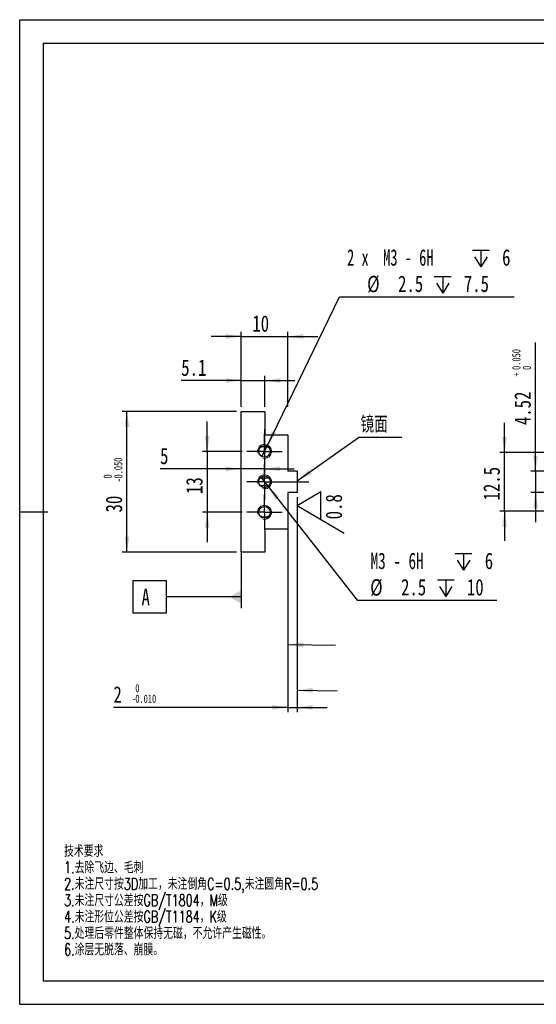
# Model space of a CAD drawing. Header units: millimetres. Extents: x 0 to 297, y 0 to 210.
# Tile 1 of 2: x 0 to 110, y 0 to 210. Entities that reach past the tile are written whole.
import ezdxf

# ---------------------------------------------------------------- set-up
doc = ezdxf.new("R2010")
doc.units = ezdxf.units.MM
doc.linetypes.add('CENTERX2', pattern=[20.32, 12.7, -2.54, 2.54, -2.54])
doc.layers.add('中心线层', color=7, linetype='CENTERX2')
doc.layers.add('图框', color=7, linetype='Continuous')
for name, color, linetype, lineweight in [('文字层', 7, 'Continuous', 25), ('标注层', 7, 'Continuous', 25), ('符号标注层', 7, 'Continuous', 25)]:
    doc.layers.add(name, color=color, linetype=linetype, lineweight=lineweight)
doc.styles.add('SLDTEXTSTYLE0', font='TXT', dxfattribs={"width": 0.7, "bigfont": 'bigfont'})
doc.styles.add('SLDTEXTSTYLE2', font='TXT', dxfattribs={"width": 0.75, "bigfont": 'bigfont'})
doc.styles.add('SLDTEXTSTYLE3', font='TXT', dxfattribs={"width": 0.75})
doc.styles.add('SLDTEXTSTYLE5', font='TXT', dxfattribs={"width": 0.678571})
doc.styles.add('SLDTEXTSTYLE6', font='TXT', dxfattribs={"width": 0.645833})
doc.dimstyles.new('SLDDIMSTYLE1', dxfattribs={"dimtxt": 3.5, "dimasz": 3.302, "dimexe": 0, "dimexo": 0.0625, "dimgap": 0.875, "dimtad": 1, "dimdec": 3, "dimrnd": 1e-09, "dimzin": 12, "dimdsep": 46, "dimtxsty": 'SLDTEXTSTYLE3', "dimsah": 1, "dimcen": 0.09, "dimadec": 0, "dimazin": 3, "dimtol": 1, "dimtp": 0.05, "dimtfac": 1, "dimtdec": 3, "dimtmove": 0, "dimatfit": 0, "dimfxl": 0, "dimfrac": 2, "dimtolj": 1, "dimtzin": 0, "dimarcsym": 0})
doc.dimstyles.new('SLDDIMSTYLE2', dxfattribs={"dimtxt": 3.5, "dimasz": 3.302, "dimexe": 0, "dimexo": 0.0625, "dimgap": 0.875, "dimtad": 1, "dimdec": 3, "dimrnd": 1e-09, "dimzin": 12, "dimdsep": 46, "dimtxsty": 'SLDTEXTSTYLE3', "dimsah": 1, "dimcen": 0.09, "dimadec": 0, "dimazin": 3, "dimtfac": 1, "dimtdec": 3, "dimtmove": 0, "dimatfit": 0, "dimfxl": 0, "dimfrac": 2, "dimtolj": 1, "dimtzin": 12, "dimarcsym": 0})
doc.dimstyles.new('SLDDIMSTYLE4', dxfattribs={"dimtxt": 3.5, "dimasz": 3.302, "dimexe": 0, "dimexo": 0.0625, "dimgap": 0.875, "dimtad": 0, "dimtih": 1, "dimtoh": 1, "dimdec": 6, "dimrnd": 1e-09, "dimzin": 12, "dimdsep": 46, "dimtxsty": 'SLDTEXTSTYLE3', "dimblk1": 'NONE', "dimsah": 1, "dimcen": 0, "dimadec": 0, "dimazin": 3, "dimtfac": 1, "dimtdec": 3, "dimtmove": 0, "dimatfit": 3, "dimldrblk": 'NONE', "dimfxl": 0, "dimfrac": 2, "dimtolj": 1, "dimtzin": 12, "dimarcsym": 0})
doc.dimstyles.new('SLDDIMSTYLE5', dxfattribs={"dimtxt": 3.5, "dimasz": 3.302, "dimexe": 0, "dimexo": 0.0625, "dimgap": 0.875, "dimtad": 1, "dimdec": 3, "dimrnd": 1e-09, "dimzin": 12, "dimdsep": 46, "dimtxsty": 'SLDTEXTSTYLE3', "dimsah": 1, "dimcen": 0.09, "dimadec": 0, "dimazin": 3, "dimtol": 1, "dimtm": 0.01, "dimtfac": 1, "dimtdec": 3, "dimtmove": 0, "dimatfit": 0, "dimfxl": 0, "dimfrac": 2, "dimtolj": 1, "dimtzin": 0, "dimarcsym": 0})
doc.dimstyles.new('SLDDIMSTYLE6', dxfattribs={"dimtxt": 3.5, "dimasz": 3.302, "dimexe": 0, "dimexo": 0.0625, "dimgap": 0.875, "dimtad": 1, "dimdec": 1, "dimrnd": 1e-09, "dimzin": 12, "dimdsep": 46, "dimtxsty": 'SLDTEXTSTYLE3', "dimsah": 1, "dimcen": 0.09, "dimadec": 0, "dimazin": 3, "dimtfac": 1, "dimtdec": 1, "dimtmove": 0, "dimatfit": 0, "dimfxl": 0, "dimfrac": 2, "dimtolj": 1, "dimtzin": 12, "dimarcsym": 0})
doc.dimstyles.new('SLDDIMSTYLE7', dxfattribs={"dimtxt": 3.5, "dimasz": 3.302, "dimexe": 0, "dimexo": 0.0625, "dimgap": 0.875, "dimtad": 1, "dimdec": 3, "dimrnd": 1e-09, "dimzin": 12, "dimdsep": 46, "dimtxsty": 'SLDTEXTSTYLE3', "dimsah": 1, "dimcen": 0.09, "dimadec": 0, "dimazin": 3, "dimtol": 1, "dimtm": 0.05, "dimtfac": 1, "dimtdec": 3, "dimtofl": 0, "dimtmove": 0, "dimatfit": 3, "dimfxl": 0, "dimfrac": 2, "dimtolj": 1, "dimtzin": 0, "dimarcsym": 0})
doc.dimstyles.new('SLDDIMSTYLE8', dxfattribs={"dimtxt": 0.18, "dimasz": 3.302, "dimexe": 0, "dimexo": 0.0625, "dimgap": 0, "dimtad": 0, "dimtih": 1, "dimtoh": 1, "dimdec": 0, "dimrnd": 1e-09, "dimzin": 0, "dimdsep": 46, "dimtxsty": 'Standard', "dimsah": 1, "dimcen": 0.09, "dimadec": 0, "dimazin": 0, "dimtfac": 3.302, "dimtdec": 0, "dimtofl": 0, "dimtmove": 0, "dimatfit": 3, "dimfxl": 0, "dimfrac": 2, "dimtolj": 1, "dimtzin": 0, "dimarcsym": 0})

# ---------------------------------------------------------------- blocks, each defined once
blk = doc.blocks.new('_D_1')
at = {"layer": '标注层'}
for p, q in [((110.1, 113.69), (110.1, 141.12)), ((123.97, 113.69), (109.1, 113.69)), ((110.1, 113.69), (110.1, 109.17)), ((123.97, 109.17), (109.1, 109.17)), ((110.1, 109.17), (110.1, 102.82))]:
    blk.add_line(p, q, dxfattribs=at)
for points in [[(110.1, 113.69), (110.61, 116.99), (109.59, 116.99)], [(110.1, 109.17), (109.59, 105.87), (110.61, 105.87)]]:
    blk.add_solid(points, dxfattribs=at)
at = {"layer": '标注层', "attachment_point": 1, "rotation": 90, "style": 'SLDTEXTSTYLE3'}
for s, insert, char_height in [('0.050', (105.12, 135.3), 1.75), ('0', (107.38, 135.3), 1.75), ('+', (105.12, 133.88), 1.75), ('4.52', (105.59, 123.54), 3.5)]:
    blk.add_mtext(s, dxfattribs=dict(at, insert=insert, char_height=char_height))
blk = doc.blocks.new('_D_5')
at = {"layer": '标注层'}
for p, q in [((103.48, 117.68), (103.48, 124.03)), ((128.22, 117.68), (102.48, 117.68)), ((103.48, 105.18), (103.48, 117.68)), ((128.22, 105.18), (102.48, 105.18)), ((103.48, 105.18), (103.48, 98.83))]:
    blk.add_line(p, q, dxfattribs=at)
for points in [[(103.48, 117.68), (103.99, 120.98), (102.97, 120.98)], [(103.48, 105.18), (102.97, 101.88), (103.99, 101.88)]]:
    blk.add_solid(points, dxfattribs=at)
at = {"layer": '标注层', "insert": (98.97, 107.47), "char_height": 3.5, "attachment_point": 1, "rotation": 90, "style": 'SLDTEXTSTYLE3'}
blk.add_mtext('12.5', dxfattribs=at)
blk = doc.blocks.new('_D_15')
at = {"layer": '标注层'}
for p, q in [((47.25, 127.43), (47.25, 143.43)), ((57.25, 127.43), (57.25, 143.43)), ((47.25, 142.43), (40.9, 142.43)), ((47.25, 142.43), (57.25, 142.43)), ((57.25, 142.43), (63.6, 142.43))]:
    blk.add_line(p, q, dxfattribs=at)
for points in [[(47.25, 142.43), (43.95, 142.94), (43.95, 141.92)], [(57.25, 142.43), (60.55, 141.92), (60.55, 142.94)]]:
    blk.add_solid(points, dxfattribs=at)
at = {"layer": '标注层', "insert": (49.66, 146.94), "char_height": 3.5, "attachment_point": 1, "style": 'SLDTEXTSTYLE3'}
blk.add_mtext('10', dxfattribs=at)
blk = doc.blocks.new('_D_16')
at = {"layer": '标注层'}
for p, q in [((57.25, 108.17), (57.25, 62.33)), ((59.25, 108.17), (59.25, 62.33)), ((57.25, 63.33), (20.01, 63.33)), ((57.25, 63.33), (59.25, 63.33)), ((59.25, 63.33), (65.6, 63.33))]:
    blk.add_line(p, q, dxfattribs=at)
for points in [[(57.25, 63.33), (53.95, 63.84), (53.95, 62.82)], [(59.25, 63.33), (62.55, 62.82), (62.55, 63.84)]]:
    blk.add_solid(points, dxfattribs=at)
at = {"layer": '标注层', "attachment_point": 1, "style": 'SLDTEXTSTYLE3'}
for s, insert, char_height in [('2', (20.01, 67.84), 3.5), ('0', (24.67, 68.31), 1.75), ('0.010', (24.67, 66.05), 1.75), ('-', (23.89, 66.05), 1.75)]:
    blk.add_mtext(s, dxfattribs=dict(at, insert=insert, char_height=char_height))
blk = doc.blocks.new('_D_17')
at = {"layer": '标注层'}
for p, q in [((40.03, 117.93), (40.03, 124.28)), ((47.5, 117.93), (39.03, 117.93)), ((40.03, 117.93), (40.03, 104.93)), ((47.5, 104.93), (39.03, 104.93)), ((40.03, 104.93), (40.03, 98.58))]:
    blk.add_line(p, q, dxfattribs=at)
for points in [[(40.03, 117.93), (40.54, 121.23), (39.52, 121.23)], [(40.03, 104.93), (39.52, 101.63), (40.54, 101.63)]]:
    blk.add_solid(points, dxfattribs=at)
at = {"layer": '标注层', "insert": (35.52, 108.84), "char_height": 3.5, "attachment_point": 1, "rotation": 90, "style": 'SLDTEXTSTYLE3'}
blk.add_mtext('13', dxfattribs=at)
blk = doc.blocks.new('_D_18')
at = {"layer": '标注层'}
for p, q in [((52.25, 122.68), (52.25, 113.2)), ((47.25, 114.2), (29.96, 114.2)), ((52.25, 114.2), (47.25, 114.2)), ((52.25, 114.2), (58.6, 114.2))]:
    blk.add_line(p, q, dxfattribs=at)
for points in [[(47.25, 114.2), (43.95, 114.71), (43.95, 113.69)], [(52.25, 114.2), (55.55, 113.69), (55.55, 114.71)]]:
    blk.add_solid(points, dxfattribs=at)
at = {"layer": '标注层', "insert": (29.96, 118.71), "char_height": 3.5, "attachment_point": 1, "style": 'SLDTEXTSTYLE3'}
blk.add_mtext('5', dxfattribs=at)
blk = doc.blocks.new('_D_19')
at = {"layer": '标注层'}
for p, q in [((46.25, 126.43), (21.87, 126.43)), ((22.87, 96.43), (22.87, 126.43)), ((46.25, 96.43), (21.87, 96.43))]:
    blk.add_line(p, q, dxfattribs=at)
for points in [[(22.87, 126.43), (22.37, 123.13), (23.38, 123.13)], [(22.87, 96.43), (23.38, 99.73), (22.37, 99.73)]]:
    blk.add_solid(points, dxfattribs=at)
at = {"layer": '标注层', "attachment_point": 1, "rotation": 90, "style": 'SLDTEXTSTYLE3'}
for s, insert, char_height in [('0.050', (20.16, 112.14), 1.75), ('0', (17.9, 112.14), 1.75), ('-', (20.16, 111.37), 1.75), ('30', (18.36, 104.9), 3.5)]:
    blk.add_mtext(s, dxfattribs=dict(at, insert=insert, char_height=char_height))
blk = doc.blocks.new('_D_20')
at = {"layer": '标注层'}
for p, q in [((47.25, 133.03), (34.48, 133.03)), ((47.25, 127.43), (47.25, 134.03)), ((47.25, 133.03), (52.35, 133.03)), ((52.35, 127.43), (52.35, 134.03)), ((52.35, 133.03), (58.7, 133.03))]:
    blk.add_line(p, q, dxfattribs=at)
for points in [[(47.25, 133.03), (43.95, 133.54), (43.95, 132.52)], [(52.35, 133.03), (55.65, 132.52), (55.65, 133.54)]]:
    blk.add_solid(points, dxfattribs=at)
at = {"layer": '标注层', "insert": (34.48, 137.54), "char_height": 3.5, "attachment_point": 1, "style": 'SLDTEXTSTYLE3'}
blk.add_mtext('5.1', dxfattribs=at)
blk = doc.blocks.new('SW_SYMBOL_HOLE_DEPTH')
at = {"layer": '标注层', "color": 0}
for p, q in [((0, 875), (800, 875)), ((100, 555), (400, 75)), ((400, 875), (400, 75)), ((700, 555), (400, 75))]:
    blk.add_line(p, q, dxfattribs=at)
blk = doc.blocks.new('_D_21')
at = {"layer": '标注层'}
for p, q in [((51.48, 112.42), (53.02, 110.45)), ((53.02, 110.45), (72, 86.16)), ((72, 86.16), (101.83, 86.16))]:
    blk.add_line(p, q, dxfattribs=at)
blk.add_arc((52.25, 111.43), 1.25, 269.3438, 281.5484, dxfattribs=at)
blk.add_solid([(53.02, 110.45), (54.65, 107.53), (55.45, 108.16)], dxfattribs=at)
at = {"layer": '标注层', "xscale": 0.004470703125, "yscale": 0.004470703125, "zscale": 0.004470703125}
for p in [(92.96, 92.25), (89.14, 86.64)]:
    blk.add_blockref('SW_SYMBOL_HOLE_DEPTH', p, dxfattribs=at)
at = {"layer": '标注层', "char_height": 3.5, "attachment_point": 1}
for s, insert, style in [('M3 - 6H', (74.9, 96.33), 'SLDTEXTSTYLE5'), ('6', (99.27, 96.33), 'SLDTEXTSTYLE3'), ('%%c', (74.81, 90.67), 'SLDTEXTSTYLE3'), ('2.5', (81.4, 90.72), 'SLDTEXTSTYLE3'), ('10', (95.45, 90.72), 'SLDTEXTSTYLE3')]:
    blk.add_mtext(s, dxfattribs=dict(at, insert=insert, style=style))
blk = doc.blocks.new('_None')
blk = doc.blocks.new('_D_22')
at = {"layer": '标注层'}
for p, q in [((52.8, 119.05), (68.29, 150.86)), ((68.29, 150.86), (105.54, 150.86)), ((51.7, 116.81), (52.8, 119.05))]:
    blk.add_line(p, q, dxfattribs=at)
blk.add_solid([(52.8, 119.05), (54.7, 121.8), (53.79, 122.25)], dxfattribs=at)
at = {"layer": '标注层', "xscale": 0.004470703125, "yscale": 0.004470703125, "zscale": 0.004470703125}
for p in [(96.66, 156.96), (88.49, 151.35)]:
    blk.add_blockref('SW_SYMBOL_HOLE_DEPTH', p, dxfattribs=at)
at = {"layer": '标注层', "char_height": 3.5, "attachment_point": 1}
for s, insert, style in [('2 x  M3 - 6H', (69.88, 161.04), 'SLDTEXTSTYLE6'), ('6', (102.97, 161.04), 'SLDTEXTSTYLE3'), ('%%c', (74.16, 155.38), 'SLDTEXTSTYLE3'), ('2.5', (80.76, 155.43), 'SLDTEXTSTYLE3'), ('7.5', (94.81, 155.43), 'SLDTEXTSTYLE3')]:
    blk.add_mtext(s, dxfattribs=dict(at, insert=insert, style=style))
blk = doc.blocks.new('SW_NOTE_0')
at = {"layer": '文字层', "color": 0}
blk.add_line((9.25, 0), (0, 0), dxfattribs=at)
at = {"layer": '文字层', "color": 0, "insert": (0.46, 4.52), "char_height": 3.5, "attachment_point": 1, "style": 'SLDTEXTSTYLE2'}
blk.add_mtext('镜面', dxfattribs=at)
blk = doc.blocks.new('SW_CENTERMARKSYMBOL_2')
at = {"layer": '中心线层', "color": 0}
for p, q in [((0, 2.5), (0, 3.75)), ((0, 0), (0, 2.5)), ((-2.5, 0), (-3.75, 0)), ((0, 0), (-2.5, 0)), ((0, 0), (0, -2.5)), ((0, 0), (2.5, 0)), ((2.5, 0), (3.75, 0)), ((0, -2.5), (0, -3.75))]:
    blk.add_line(p, q, dxfattribs=at)
blk = doc.blocks.new('SW_CENTERMARKSYMBOL_3')
at = {"layer": '中心线层', "color": 0}
for p, q in [((0, 2.5), (0, 3.75)), ((0, 0), (0, 2.5)), ((-2.5, 0), (-3.75, 0)), ((0, 0), (-2.5, 0)), ((0, 0), (0, -2.5)), ((0, 0), (2.5, 0)), ((2.5, 0), (3.75, 0)), ((0, -2.5), (0, -3.75))]:
    blk.add_line(p, q, dxfattribs=at)
blk = doc.blocks.new('SW_CENTERMARKSYMBOL_4')
at = {"layer": '中心线层', "color": 0}
for p, q in [((0, 2.5), (0, 3.75)), ((0, 0), (0, 2.5)), ((-2.5, 0), (-3.75, 0)), ((0, 0), (-2.5, 0)), ((0, 0), (0, -2.5)), ((0, 0), (2.5, 0)), ((2.5, 0), (9.48, 0)), ((0, -2.5), (0, -3.75))]:
    blk.add_line(p, q, dxfattribs=at)
blk = doc.blocks.new('SW_SFSYMBOL_1')
at = {"layer": '符号标注层', "color": 0}
for p, q in [((-10.55, 2.95), (-5.55, 5.9)), ((-5.55, 0), (-5.55, 5.9)), ((-10.55, 2.95), (-0.55, -2.95))]:
    blk.add_line(p, q, dxfattribs=at)
at = {"layer": '符号标注层', "color": 0, "insert": (-4.51, 0), "char_height": 3.5, "attachment_point": 1, "rotation": 90, "style": 'SLDTEXTSTYLE3'}
blk.add_mtext('0.8', dxfattribs=at)
blk = doc.blocks.new('SW_DATUMTAG_0')
at = {"layer": '符号标注层', "color": 0}
for p, q in [((21.24, 12.31), (21.24, 0.38)), ((-1.77, -0.72), (-1.77, 6.28)), ((-1.77, 6.28), (5.23, 6.28)), ((5.23, 6.28), (5.23, -0.72)), ((21.24, 2.78), (5.23, 2.78)), ((5.23, -0.72), (-1.77, -0.72))]:
    blk.add_line(p, q, dxfattribs=at)
blk.add_solid([(21.24, 1.38), (21.24, 4.18), (18.79, 2.78)], dxfattribs=at)
at = {"layer": '符号标注层', "color": 0, "insert": (0, 4.51), "char_height": 3.5, "attachment_point": 1, "style": 'SLDTEXTSTYLE3'}
blk.add_mtext('A', dxfattribs=at)

msp = doc.modelspace()

# ---------------------------------------------------------------- linework, layer by layer
at = {"color": 7, "linetype": 'Continuous', "lineweight": 25}
for p, q in [((47.2490645, 96.430776), (47.2490645, 126.430776)), ((47.2490645, 126.430776), (52.3490645, 126.430776)), ((52.3490645, 126.430776), (52.3490645, 121.430776)), ((52.3490645, 121.430776), (57.2490645, 121.430776)), ((57.2490645, 121.430776), (57.2490645, 113.690776)), ((59.2490645, 113.690776), (57.2490645, 113.690776)), ((59.2490645, 113.690776), (59.2490645, 109.170776)), ((59.2490645, 109.170776), (57.2490645, 109.170776)), ((57.2490645, 109.170776), (57.2490645, 101.430776)), ((52.3490645, 101.430776), (57.2490645, 101.430776)), ((52.3490645, 101.430776), (52.3490645, 96.430776)), ((52.3490645, 96.430776), (47.2490645, 96.430776))]:
    msp.add_line(p, q, dxfattribs=at)
for centre in [(52.2490645, 117.930776), (52.2490645, 111.430776), (52.2490645, 104.930776)]:
    msp.add_circle(centre, 1.25, dxfattribs=at)
at = {"color": 7, "linetype": 'Continuous', "lineweight": 18}
for centre in [(52.2490645, 117.930776), (52.2490645, 111.430776), (52.2490645, 104.930776)]:
    msp.add_arc(centre, 1.5, 255, 195, dxfattribs=at)
at = {"color": 7, "linetype": 'Continuous', "lineweight": 25}
for points, knots in [([(53.1210289, 118.82642), (52.9816991, 118.8478759), (52.8401646, 118.8630718), (52.5494589, 118.8831482), (52.398064, 118.8880259), (51.951476, 118.8880348), (51.6571143, 118.8695405), (51.3771, 118.82642)], [0, 0, 0, 0, 0.25, 0.25, 0.5, 0.5, 1, 1, 1, 1]), ([(53.2095331, 112.230776), (53.0550113, 112.230776), (52.9000275, 112.2206487), (52.6610399, 112.1978156), (52.5805752, 112.1890272), (52.4161463, 112.1745825), (52.330295, 112.1692943), (52.0765014, 112.1696798), (51.9129083, 112.1906126), (51.5965346, 112.2207569), (51.4423912, 112.230776), (51.2885958, 112.230776)], [0, 0, 0, 0, 0.25, 0.25, 0.375, 0.375, 0.5, 0.5, 0.75, 0.75, 1, 1, 1, 1]), ([(51.2885958, 110.630776), (51.4431177, 110.630776), (51.5981015, 110.6409034), (51.8370891, 110.6637365), (51.9175537, 110.6725249), (52.0819826, 110.6869695), (52.1678339, 110.6922578), (52.4216275, 110.6918723), (52.5852206, 110.6709395), (52.9015944, 110.6407952), (53.0557377, 110.630776), (53.2095331, 110.630776)], [0, 0, 0, 0, 0.25, 0.25, 0.375, 0.375, 0.5, 0.5, 0.75, 0.75, 1, 1, 1, 1]), ([(51.3771, 104.0351321), (51.5164298, 104.0136762), (51.6579644, 103.9984803), (51.94867, 103.9784038), (52.1000649, 103.9735262), (52.546653, 103.9735173), (52.8410146, 103.9920116), (53.1210289, 104.0351321)], [0, 0, 0, 0, 0.25, 0.25, 0.5, 0.5, 1, 1, 1, 1])]:
    msp.add_open_spline(points, degree=3, knots=knots, dxfattribs=at)
at = {"layer": '图框'}
for p, q in [((-0.0065726, -0.0006201), (-0.0065726, 209.9993799)), ((-0.0065726, 209.9993799), (296.9934274, 209.9993799)), ((4.9934274, 204.9993799), (291.9934274, 204.9993799)), ((4.9934274, 204.9993799), (4.9934274, 4.9993799)), ((-0.0065726, 104.9993799), (5.9934274, 104.9993799)), ((4.9934274, 29.9993799), (4.9934274, 4.9993799)), ((4.9934274, 4.9993799), (291.9934274, 4.9993799)), ((-0.0065726, -0.0006201), (296.9934274, -0.0006201))]:
    msp.add_line(p, q, dxfattribs=at)

# ---------------------------------------------------------------- block references
at = {"layer": '中心线层'}
for name, p in [('SW_CENTERMARKSYMBOL_3', (52.2490645, 117.930776)), ('SW_CENTERMARKSYMBOL_4', (52.2490645, 111.430776)), ('SW_CENTERMARKSYMBOL_2', (52.2490645, 104.930776))]:
    msp.add_blockref(name, p, dxfattribs=at)
at = {"layer": '文字层'}
msp.add_blockref('SW_NOTE_0', (72.3, 120.9143055), dxfattribs=at)
at = {"layer": '符号标注层'}
for name, p in [('SW_SFSYMBOL_1', (69.8032228, 103.4369395)), ('SW_DATUMTAG_0', (26.0043237, 84.1169945))]:
    msp.add_blockref(name, p, dxfattribs=at)

# ---------------------------------------------------------------- texts
at = {"layer": '图框', "char_height": 2.5, "attachment_point": 1, "style": 'SLDTEXTSTYLE0'}
for s, insert in [('技术要求', (9.4655758, 33.9368938)), ('1.去除飞边、毛刺', (9.4655758, 30.4368937)), ('2.未注尺寸按3D加工，未注倒角C=0.5,未注圆角R=0.5', (9.4655758, 26.9368935)), ('3.未注尺寸公差按GB/T1804，M级', (9.4655758, 23.4368934)), ('4.未注形位公差按GB/T1184，K级', (9.4655758, 19.9368933)), ('5.处理后零件整体保持无磁，不允许产生磁性。', (9.4655758, 16.4368932)), ('6.涂层无脱落、崩膜。', (9.4655758, 12.9368931))]:
    msp.add_mtext(s, dxfattribs=dict(at, insert=insert))

# ---------------------------------------------------------------- dimensions: what is measured, and where the dimension line sits
at = {"layer": '标注层'}
for p1, p2, text, picture, middle in [((51.7017078, 116.8069875), (52.7964211, 119.0545646), '2 x  M3 - 6H {\\fGDT;x} 6\\P%%c 2.5 {\\fGDT;x} 7.5\\P', '_D_22', (87.7092251, 156.4733623)), ((51.4794256, 112.415741), (53.0187034, 110.4458111), ' M3 - 6H {\\fGDT;x} 6\\P%%c 2.5 {\\fGDT;x} 10\\P', '_D_21', (87.7092251, 91.768774))]:
    dim = msp.add_diameter_dim_2p(p1=p1, p2=p2, text=text, dimstyle='SLDDIMSTYLE4', override={"dimpost": '<>'}, dxfattribs=at)
    dim.commit()
    dim.dimension.update_dxf_attribs({"geometry": picture, "text_midpoint": middle, "dimtype": 163})
for base, p1, p2, dimstyle, picture, middle in [((57.2490645, 145.208901), (47.2490645, 126.430776), (57.2490645, 126.430776), 'SLDDIMSTYLE2', '_D_15', (52.2490645, 145.208901)), ((52.3490645, 133.0322214), (47.2490645, 126.430776), (52.3490645, 126.430776), 'SLDDIMSTYLE2', '_D_20', (37.7115262, 133.0322214)), ((47.2490645, 116.9773634), (52.2490645, 117.930776), (47.2490645, 126.430776), 'SLDDIMSTYLE6', '_D_18', (31.2490645, 116.9773634)), ((59.2490645, 66.1091138), (57.2490645, 109.170776), (59.2490645, 109.170776), 'SLDDIMSTYLE5', '_D_16', (25.2490645, 66.1091138))]:
    dim = msp.add_linear_dim(base=base, p1=p1, p2=p2, dimstyle=dimstyle, dxfattribs=at)
    dim.commit()
    dim.dimension.update_dxf_attribs({"geometry": picture, "text_midpoint": middle, "dimtype": 160})
for base, p1, p2, dimstyle, picture, middle in [((107.3206912, 109.170776), (124.971656, 113.690776), (124.971656, 109.170776), 'SLDDIMSTYLE1', '_D_1', (107.3206912, 132.3292368)), ((22.8731616, 126.430776), (47.2490645, 96.430776), (47.2490645, 126.430776), 'SLDDIMSTYLE7', '_D_19', (22.8731616, 111.430776)), ((37.2490645, 104.930776), (52.2490645, 117.930776), (52.2490645, 104.930776), 'SLDDIMSTYLE2', '_D_17', (37.2490645, 111.430776)), ((100.7009777, 117.680776), (132.971656, 105.180776), (132.971656, 117.680776), 'SLDDIMSTYLE2', '_D_5', (100.7009777, 111.996579))]:
    dim = msp.add_linear_dim(base=base, p1=p1, p2=p2, angle=90, dimstyle=dimstyle, dxfattribs=at)
    dim.commit()
    dim.dimension.update_dxf_attribs({"geometry": picture, "text_midpoint": middle, "dimtype": 160})

# ---------------------------------------------------------------- leaders
at = {"layer": '文字层'}
msp.add_leader([(59.2490645, 111.6267354), (72.3, 120.9143055)], dimstyle='SLDDIMSTYLE8', dxfattribs=at)
at = {"layer": '符号标注层'}
for points in [[(57.2490645, 76.734377), (67.3971858, 76.5659711)], [(59.2490645, 67.00397), (67.7251504, 66.8722618)]]:
    msp.add_leader(points, dimstyle='SLDDIMSTYLE8', dxfattribs=at)

doc.saveas('drawing.dxf')
